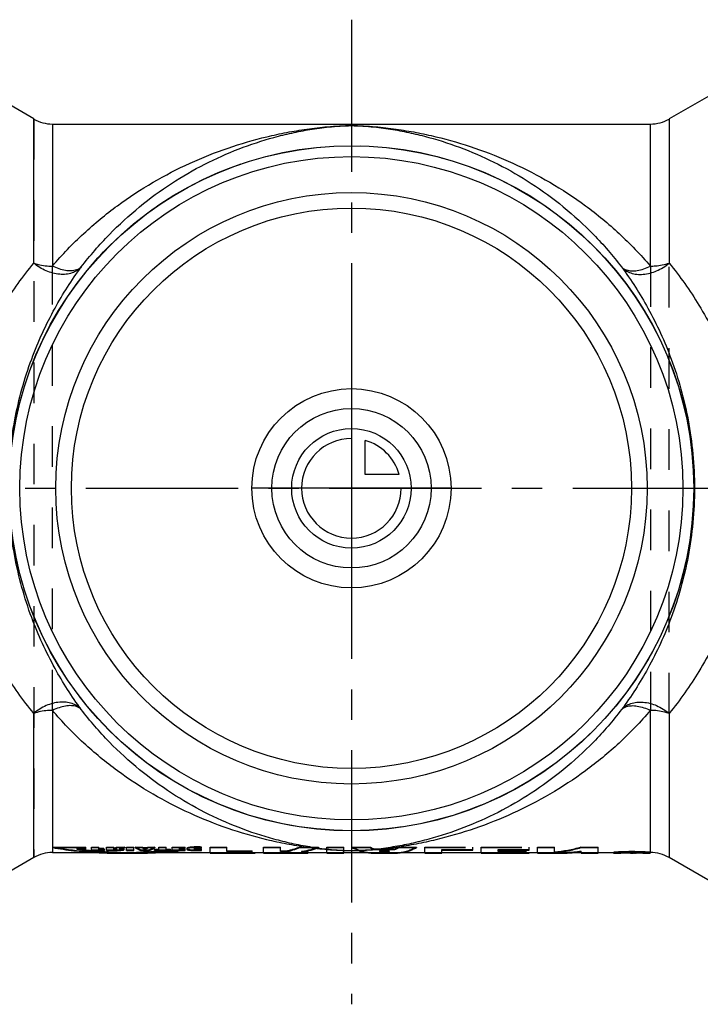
# Model space of a CAD drawing. Header units: millimetres. Extents: x 0 to 1000, y 0 to 1000.
# Tile 2 of 3: x 447 to 556, y 421 to 579. Entities that reach past the tile are written whole.
import ezdxf

# ---------------------------------------------------------------- set-up
doc = ezdxf.new("R2010")
doc.units = ezdxf.units.MM
doc.header["$LTSCALE"] = 65.185185
doc.linetypes.add('CENTER', pattern=[0.6, 0.375, -0.075, 0.075, -0.075])
doc.linetypes.add('HIDDEN', pattern=[0.2, 0.1, -0.1])
for name, color, linetype in [('ACHSEN_S', 7, 'CONTINUOUS'), ('KOERPER', 7, 'CONTINUOUS'), ('KONST.EL_MIT_GEO', 7, 'CONTINUOUS'), ('KONSTR_EL', 7, 'CONTINUOUS'), ('KURVEN', 7, 'CONTINUOUS')]:
    doc.layers.add(name, color=color, linetype=linetype)

msp = doc.modelspace()

# ---------------------------------------------------------------- linework, layer by layer
at = {"layer": 'ACHSEN_S', "color": 40, "linetype": 'CENTER'}
for p, q in [((500, 579.06), (500, 420.94)), ((340, 503.81), (660, 503.81))]:
    msp.add_line(p, q, dxfattribs=at)
at = {"layer": 'KOERPER', "color": 7, "linetype": 'Continuous'}
for p, q in [((568.61, 573.26), (551.04, 563.12)), ((451.96, 562.31), (548.04, 562.31)), ((451.96, 445.31), (462.16, 445.31)), ((465.84, 445.31), (477.28, 445.31)), ((484.53, 445.31), (485.88, 445.31)), ((492.54, 445.31), (496.05, 445.31)), ((498.77, 445.31), (503.43, 445.31)), ((507.13, 445.31), (511.79, 445.31)), ((514.51, 445.31), (520.85, 445.31)), ((528.55, 445.31), (529.91, 445.31)), ((533.77, 445.31), (536.92, 445.31)), ((539.64, 445.31), (542.32, 445.31)), ((547.79, 445.31), (548.04, 445.31)), ((568.61, 434.37), (551.04, 444.51))]:
    msp.add_line(p, q, dxfattribs=at)
at = {"layer": 'KOERPER', "color": 8, "linetype": 'HIDDEN'}
for p, q in [((543.08, 445.31), (544.37, 445.31)), ((544.83, 445.31), (545.16, 445.31)), ((545.7, 445.31), (547.03, 445.31))]:
    msp.add_line(p, q, dxfattribs=at)
at = {"layer": 'KOERPER', "color": 7, "linetype": 'Continuous'}
for radius in [55, 53.27]:
    msp.add_circle((500, 503.81), radius, dxfattribs=at)
at = {"layer": 'KONST.EL_MIT_GEO', "color": 7, "linetype": 'Continuous'}
for p, q in [((448.96, 539.98), (448.96, 563.12)), ((551.04, 563.12), (551.04, 539.98)), ((451.96, 562.31), (451.96, 539.49)), ((548.04, 539.49), (548.04, 562.31)), ((451.96, 468.14), (451.96, 445.31)), ((548.04, 445.31), (548.04, 468.14)), ((448.96, 444.51), (448.96, 467.65)), ((551.04, 467.65), (551.04, 444.51))]:
    msp.add_line(p, q, dxfattribs=at)
at = {"layer": 'KONST.EL_MIT_GEO', "color": 8, "linetype": 'HIDDEN'}
for p, q in [((451.96, 468.14), (451.96, 539.49)), ((548.04, 539.49), (548.04, 468.14)), ((551.04, 467.65), (551.04, 539.98))]:
    msp.add_line(p, q, dxfattribs=at)
at = {"layer": 'KONST.EL_MIT_GEO', "color": 7, "linetype": 'Continuous'}
for radius in [55.02, 47.5, 45]:
    msp.add_circle((500, 503.81), radius, dxfattribs=at)
at = {"layer": 'KONST.EL_MIT_GEO', "color": 8, "linetype": 'HIDDEN'}
msp.add_circle((500, 503.81), 55, dxfattribs=at)
at = {"layer": 'KONST.EL_MIT_GEO', "color": 7, "linetype": 'Continuous'}
for points, knots in [([(451.96, 539.49), (453.53, 541.33), (456.84, 544.77), (462.28, 549.26), (468.02, 553.02), (473.99, 556.1), (480.12, 558.54), (485.35, 560.06), (489.6, 560.98), (492.85, 561.52), (496.32, 561.93), (500, 562.14), (503.68, 561.93), (507.15, 561.52), (510.4, 560.98), (514.65, 560.06), (519.88, 558.54), (526.01, 556.1), (531.98, 553.02), (537.72, 549.26), (543.16, 544.77), (546.47, 541.33), (548.04, 539.49)], [0, 0, 0, 0, 0.066459, 0.13079, 0.193383, 0.254604, 0.314804, 0.374367, 0.404098, 0.43402, 0.464792, 0.5, 0.53521, 0.565981, 0.595904, 0.625635, 0.685197, 0.745397, 0.806618, 0.869211, 0.933541, 1, 1, 1, 1]), ([(456.6, 539.35), (457.99, 541.17), (460.95, 544.58), (465.83, 549.06), (470.99, 552.83), (476.35, 555.93), (481.87, 558.4), (486.59, 559.95), (490.42, 560.89), (493.36, 561.46), (496.55, 561.89), (500, 562.13), (503.45, 561.89), (506.64, 561.46), (509.58, 560.89), (513.41, 559.95), (518.13, 558.4), (523.65, 555.93), (529.01, 552.83), (534.17, 549.06), (539.05, 544.58), (542.01, 541.17), (543.4, 539.35)], [0, 0, 0, 0, 0.06817, 0.133428, 0.196283, 0.257222, 0.316711, 0.375254, 0.404407, 0.433744, 0.464023, 0.5, 0.535978, 0.566257, 0.595595, 0.624747, 0.68329, 0.742779, 0.803717, 0.866572, 0.93183, 1, 1, 1, 1]), ([(435.9, 503.81), (435.9, 507.52), (436.62, 514.72), (439.58, 524.64), (443.79, 533.03), (447.21, 537.84), (448.96, 539.98)], [0, 0, 0, 0, 0.284263, 0.54977, 0.788536, 1, 1, 1, 1]), ([(444.89, 503.81), (444.89, 507.48), (445.55, 514.56), (448.25, 524.29), (452.02, 532.5), (455.05, 537.24), (456.6, 539.35)], [0, 0, 0, 0, 0.289695, 0.557006, 0.793613, 1, 1, 1, 1]), ([(456.6, 539.35), (456.4, 539.13), (455.94, 538.74), (455.1, 538.35), (454.14, 538.15), (452.72, 538.14), (451.27, 538.54), (449.9, 539.25), (449.26, 539.72), (448.96, 539.98)], [0, 0, 0, 0, 0.104081, 0.212859, 0.328295, 0.451443, 0.717584, 0.858056, 1, 1, 1, 1]), ([(448.96, 539.98), (449.19, 539.9), (450.16, 539.6), (451.19, 539.49), (451.96, 539.49)], [0, 0, 0, 0, 0.241157, 1, 1, 1, 1]), ([(456.6, 539.35), (456.49, 539.24), (456.25, 539.04), (455.71, 538.81), (454.96, 538.69), (454.02, 538.77), (453, 539.03), (452.31, 539.32), (451.96, 539.49)], [0, 0, 0, 0, 0.092003, 0.189953, 0.355113, 0.546125, 0.762513, 1, 1, 1, 1]), ([(543.4, 539.35), (543.6, 539.13), (544.06, 538.74), (544.9, 538.35), (545.86, 538.15), (547.28, 538.14), (548.73, 538.54), (550.1, 539.25), (550.74, 539.72), (551.04, 539.98)], [0, 0, 0, 0, 0.104081, 0.212859, 0.328295, 0.451443, 0.717584, 0.858056, 1, 1, 1, 1]), ([(543.4, 539.35), (543.51, 539.24), (543.75, 539.04), (544.29, 538.81), (545.04, 538.69), (545.98, 538.77), (547, 539.03), (547.69, 539.32), (548.04, 539.49)], [0, 0, 0, 0, 0.092003, 0.189953, 0.355113, 0.546125, 0.762513, 1, 1, 1, 1]), ([(543.4, 539.35), (544.95, 537.24), (547.98, 532.5), (551.75, 524.29), (554.45, 514.56), (555.11, 507.48), (555.11, 503.81)], [0, 0, 0, 0, 0.206386, 0.442992, 0.710303, 1, 1, 1, 1]), ([(548.04, 539.49), (548.3, 539.49), (549.32, 539.53), (550.33, 539.73), (551.04, 539.98)], [0, 0, 0, 0, 0.257178, 1, 1, 1, 1]), ([(551.04, 539.98), (552.79, 537.84), (556.21, 533.03), (560.42, 524.64), (563.38, 514.72), (564.1, 507.52), (564.1, 503.81)], [0, 0, 0, 0, 0.211463, 0.450228, 0.715735, 1, 1, 1, 1]), ([(448.96, 467.65), (447.21, 469.78), (443.79, 474.59), (439.58, 482.98), (436.62, 492.9), (435.9, 500.1), (435.9, 503.81)], [0, 0, 0, 0, 0.211464, 0.45023, 0.715737, 1, 1, 1, 1]), ([(456.6, 468.28), (455.05, 470.39), (452.02, 475.13), (448.25, 483.34), (445.55, 493.07), (444.89, 500.14), (444.89, 503.81)], [0, 0, 0, 0, 0.206387, 0.442994, 0.710305, 1, 1, 1, 1]), ([(555.11, 503.81), (555.11, 500.14), (554.45, 493.07), (551.75, 483.34), (547.98, 475.13), (544.95, 470.39), (543.4, 468.28)], [0, 0, 0, 0, 0.289696, 0.557008, 0.793614, 1, 1, 1, 1]), ([(564.1, 503.81), (564.1, 500.1), (563.38, 492.9), (560.42, 482.98), (556.21, 474.59), (552.79, 469.78), (551.04, 467.65)], [0, 0, 0, 0, 0.284265, 0.549772, 0.788537, 1, 1, 1, 1]), ([(456.6, 468.28), (456.4, 468.49), (455.94, 468.88), (455.1, 469.28), (454.14, 469.48), (452.72, 469.49), (451.27, 469.09), (449.9, 468.37), (449.26, 467.9), (448.96, 467.65)], [0, 0, 0, 0, 0.104081, 0.212859, 0.328295, 0.451443, 0.717584, 0.858056, 1, 1, 1, 1]), ([(451.96, 468.14), (451.7, 468.14), (450.68, 468.1), (449.67, 467.9), (448.96, 467.65)], [0, 0, 0, 0, 0.257178, 1, 1, 1, 1]), ([(456.6, 468.28), (456.49, 468.38), (456.25, 468.58), (455.71, 468.82), (454.96, 468.93), (454.02, 468.86), (453, 468.59), (452.31, 468.3), (451.96, 468.14)], [0, 0, 0, 0, 0.092003, 0.189953, 0.355113, 0.546125, 0.762513, 1, 1, 1, 1]), ([(548.04, 468.14), (546.47, 466.3), (543.16, 462.85), (537.72, 458.37), (531.98, 454.61), (526.01, 451.53), (519.88, 449.09), (514.65, 447.56), (510.4, 446.65), (507.15, 446.1), (503.68, 445.7), (500, 445.49), (496.32, 445.7), (492.85, 446.1), (489.6, 446.65), (485.35, 447.56), (480.12, 449.09), (473.99, 451.53), (468.02, 454.61), (462.28, 458.37), (456.84, 462.85), (453.53, 466.3), (451.96, 468.14)], [0, 0, 0, 0, 0.066459, 0.13079, 0.193383, 0.254604, 0.314804, 0.374366, 0.404097, 0.434019, 0.464791, 0.5, 0.535209, 0.565981, 0.595903, 0.625634, 0.685196, 0.745396, 0.806617, 0.86921, 0.933541, 1, 1, 1, 1]), ([(543.4, 468.28), (542.01, 466.45), (539.05, 463.04), (534.17, 458.56), (529.01, 454.79), (523.65, 451.69), (518.13, 449.23), (513.41, 447.68), (509.58, 446.73), (506.64, 446.17), (503.45, 445.73), (500, 445.5), (496.55, 445.73), (493.36, 446.17), (490.42, 446.73), (486.59, 447.68), (481.87, 449.23), (476.35, 451.69), (470.99, 454.79), (465.83, 458.56), (460.95, 463.04), (457.99, 466.45), (456.6, 468.28)], [0, 0, 0, 0, 0.06817, 0.133428, 0.196284, 0.257222, 0.316711, 0.375254, 0.404406, 0.433744, 0.464022, 0.5, 0.535978, 0.566257, 0.595594, 0.624747, 0.683289, 0.742778, 0.803717, 0.866572, 0.93183, 1, 1, 1, 1]), ([(543.4, 468.28), (543.6, 468.49), (544.06, 468.88), (544.9, 469.28), (545.86, 469.48), (547.28, 469.49), (548.73, 469.09), (550.1, 468.37), (550.74, 467.9), (551.04, 467.65)], [0, 0, 0, 0, 0.104081, 0.212859, 0.328295, 0.451443, 0.717584, 0.858056, 1, 1, 1, 1]), ([(543.4, 468.28), (543.51, 468.38), (543.75, 468.58), (544.29, 468.82), (545.04, 468.93), (545.98, 468.86), (547, 468.59), (547.69, 468.3), (548.04, 468.14)], [0, 0, 0, 0, 0.092003, 0.189953, 0.355113, 0.546125, 0.762513, 1, 1, 1, 1]), ([(551.04, 467.65), (550.81, 467.73), (549.84, 468.02), (548.81, 468.14), (548.04, 468.14)], [0, 0, 0, 0, 0.241157, 1, 1, 1, 1])]:
    msp.add_open_spline(points, degree=3, knots=knots, dxfattribs=at)
at = {"layer": 'KONSTR_EL', "color": 7, "linetype": 'Continuous'}
for p, q in [((448.96, 563.12), (431.39, 573.26)), ((448.96, 444.51), (431.39, 434.37)), ((462.18, 445.21), (465.82, 445.21)), ((464, 445.34), (464, 445.24)), ((477.28, 445.34), (484.53, 445.34)), ((477.28, 445.34), (477.28, 445.21)), ((477.28, 445.24), (484.53, 445.24)), ((477.28, 445.21), (484.53, 445.21)), ((484.53, 445.34), (484.53, 445.21)), ((485.88, 445.34), (489.35, 445.34)), ((485.88, 445.34), (485.88, 445.21)), ((485.88, 445.24), (489.35, 445.24)), ((485.88, 445.21), (492, 445.21)), ((489.35, 445.34), (489.35, 445.24)), ((492.53, 445.31), (492.54, 445.31)), ((493.03, 445.31), (493.03, 445.24)), ((496.05, 445.34), (498.77, 445.34)), ((496.05, 445.34), (496.05, 445.21)), ((496.05, 445.24), (498.77, 445.24)), ((496.05, 445.21), (498.77, 445.21)), ((498.77, 445.34), (498.77, 445.21)), ((503.43, 445.21), (507.13, 445.21)), ((504.02, 445.34), (506.54, 445.34)), ((504.02, 445.34), (504.02, 445.24)), ((504.02, 445.24), (506.54, 445.24)), ((506.54, 445.34), (506.54, 445.24)), ((511.79, 445.34), (514.51, 445.34)), ((511.79, 445.34), (511.79, 445.21)), ((511.79, 445.24), (514.51, 445.24)), ((511.79, 445.21), (514.51, 445.21)), ((514.51, 445.34), (514.51, 445.21)), ((520.85, 445.34), (528.55, 445.34)), ((520.85, 445.34), (520.85, 445.21)), ((520.85, 445.24), (528.55, 445.24)), ((520.85, 445.21), (528.55, 445.21)), ((528.55, 445.34), (528.55, 445.21)), ((529.91, 445.34), (532.62, 445.34)), ((529.91, 445.34), (529.91, 445.21)), ((529.91, 445.24), (532.62, 445.24)), ((529.91, 445.21), (533.76, 445.21)), ((532.62, 445.34), (532.62, 445.24)), ((536.92, 445.34), (539.64, 445.34)), ((536.92, 445.34), (536.92, 445.21)), ((536.92, 445.24), (539.64, 445.24)), ((536.92, 445.21), (539.64, 445.21)), ((539.64, 445.34), (539.64, 445.21)), ((542.11, 445.32), (542.11, 445.22)), ((542.11, 445.22), (542.11, 445.22)), ((542.32, 445.21), (542.33, 445.21)), ((542.92, 445.32), (543.31, 445.33)), ((544.2, 445.22), (543.27, 445.21)), ((544.34, 445.22), (544.2, 445.22)), ((544.22, 445.34), (544.38, 445.34)), ((544.26, 445.24), (544.43, 445.24)), ((544.43, 445.24), (544.61, 445.24)), ((544.76, 445.22), (544.62, 445.22)), ((544.91, 445.22), (544.76, 445.22)), ((544.82, 445.24), (544.96, 445.24)), ((544.88, 445.34), (545.05, 445.34)), ((545.05, 445.22), (544.91, 445.22)), ((544.96, 445.24), (545.14, 445.24)), ((545.2, 445.22), (545.05, 445.22)), ((545.14, 445.24), (545.32, 445.24)), ((545.35, 445.22), (545.2, 445.22)), ((545.32, 445.24), (545.5, 445.24)), ((545.49, 445.22), (545.35, 445.22)), ((545.63, 445.22), (545.49, 445.22)), ((545.7, 445.24), (545.73, 445.24)), ((545.73, 445.34), (545.89, 445.34)), ((545.73, 445.24), (545.85, 445.24)), ((546.84, 445.21), (545.91, 445.22)), ((546.8, 445.33), (547.19, 445.32)), ((547.78, 445.31), (547.79, 445.31)), ((547.78, 445.21), (547.79, 445.21)), ((548, 445.32), (548, 445.22)), ((548, 445.22), (548, 445.22))]:
    msp.add_line(p, q, dxfattribs=at)
at = {"layer": 'KONSTR_EL', "color": 8, "linetype": 'HIDDEN'}
for p, q in [((448.96, 563.12), (448.96, 444.51)), ((452, 446.2), (452, 446.1)), ((452, 446.2), (457.34, 446.2)), ((452, 446.1), (457.34, 446.1)), ((455.86, 445.96), (457.34, 445.96)), ((455.86, 445.96), (455.86, 445.86)), ((457.34, 445.86), (457.34, 446.2)), ((458.25, 446.2), (459.42, 446.2)), ((458.25, 445.64), (458.25, 446.2)), ((458.25, 446.1), (459.42, 446.1)), ((459.42, 445.91), (459.42, 446.2)), ((459.42, 446.01), (460.21, 446.01)), ((460.21, 445.8), (460.21, 446.01)), ((460.64, 446.2), (461.81, 446.2)), ((460.64, 445.64), (460.64, 446.2)), ((460.64, 446.1), (461.81, 446.1)), ((461.81, 445.72), (461.81, 446.2)), ((462.34, 446.2), (463.58, 446.2)), ((462.34, 446.2), (462.34, 446.1)), ((462.34, 446.1), (463.58, 446.1)), ((462.75, 445.97), (462.75, 445.88)), ((463.28, 445.93), (463.28, 445.83)), ((463.58, 446.2), (463.58, 446.1)), ((463.88, 446.2), (465.05, 446.2)), ((463.88, 445.64), (463.88, 446.2)), ((463.88, 446.1), (465.05, 446.1)), ((465.05, 445.64), (465.05, 446.2)), ((465.26, 446.2), (466.41, 446.2)), ((465.26, 446.2), (465.26, 446.1)), ((465.26, 446.1), (466.41, 446.1)), ((466.41, 446.2), (466.41, 446.1)), ((466.5, 446.12), (467.19, 446.12)), ((466.5, 446.12), (466.5, 446.02)), ((466.5, 446.02), (467.19, 446.02)), ((466.61, 446.02), (467.08, 446.02)), ((466.61, 446.02), (466.61, 445.92)), ((466.61, 445.92), (467.08, 445.92)), ((467.08, 446.02), (467.08, 445.92)), ((467.19, 446.12), (467.19, 446.02)), ((467.28, 446.2), (468.42, 446.2)), ((467.28, 446.2), (467.28, 446.1)), ((467.28, 446.1), (468.42, 446.1)), ((468.42, 446.2), (468.42, 446.1)), ((469.07, 446.2), (470.25, 446.2)), ((469.07, 445.74), (469.07, 446.2)), ((469.07, 446.1), (470.25, 446.1)), ((470.25, 445.74), (470.25, 446.2)), ((471.2, 446.2), (473.28, 446.2)), ((471.2, 445.64), (471.2, 446.2)), ((471.2, 446.1), (473.28, 446.1)), ((472.38, 446.06), (473.28, 446.06)), ((472.38, 445.9), (472.38, 446.06)), ((472.38, 446), (473.19, 446)), ((472.38, 445.97), (473.28, 445.97)), ((473.19, 445.79), (473.19, 446)), ((473.28, 445.97), (473.28, 446.2)), ((473.54, 445.94), (473.54, 445.85)), ((473.68, 446.06), (473.68, 445.96)), ((474.11, 446.15), (474.11, 446.05)), ((474.65, 446.2), (474.65, 446.1)), ((474.77, 445.95), (474.77, 445.85)), ((474.95, 446.04), (474.95, 445.94)), ((475.25, 446.21), (475.25, 446.11)), ((475.46, 446.08), (475.46, 445.98)), ((475.57, 446.21), (475.57, 446.11)), ((475.69, 446.07), (475.69, 445.97)), ((475.91, 445.96), (475.91, 446.19)), ((477.28, 446.2), (480, 446.2)), ((477.28, 445.34), (477.28, 446.2)), ((477.28, 446.1), (480, 446.1)), ((480, 445.48), (480, 446.2)), ((485.88, 446.2), (488.6, 446.2)), ((485.88, 445.34), (485.88, 446.2)), ((485.88, 446.1), (488.6, 446.1)), ((488.6, 445.48), (488.6, 446.2)), ((491.69, 446.2), (494.69, 446.2)), ((491.69, 446.2), (491.69, 446.1)), ((491.69, 446.1), (494.69, 446.1)), ((494.69, 446.2), (494.69, 446.1)), ((496.05, 446.2), (498.77, 446.2)), ((496.05, 445.34), (496.05, 446.2)), ((496.05, 446.1), (498.77, 446.1)), ((498.77, 445.34), (498.77, 446.2)), ((500.13, 446.2), (502.98, 446.2)), ((500.13, 446.2), (500.13, 446.1)), ((500.13, 446.1), (502.98, 446.1)), ((502.98, 446.2), (502.98, 446.1)), ((507.58, 446.2), (510.44, 446.2)), ((507.58, 446.2), (507.58, 446.1)), ((507.58, 446.1), (510.44, 446.1)), ((510.44, 446.2), (510.44, 446.1)), ((511.79, 446.2), (519.49, 446.2)), ((511.79, 445.34), (511.79, 446.2)), ((511.79, 446.1), (519.49, 446.1)), ((519.49, 445.69), (519.49, 446.2)), ((520.85, 446.2), (528.55, 446.2)), ((520.85, 445.34), (520.85, 446.2)), ((520.85, 446.1), (528.55, 446.1)), ((528.55, 445.69), (528.55, 446.2)), ((529.91, 446.2), (532.62, 446.2)), ((529.91, 445.34), (529.91, 446.2)), ((529.91, 446.1), (532.62, 446.1)), ((532.62, 445.34), (532.62, 446.2)), ((536.92, 446.2), (539.64, 446.2)), ((536.92, 446.2), (536.92, 446.1)), ((536.92, 446.1), (539.64, 446.1)), ((539.64, 445.34), (539.64, 446.2)), ((455.86, 445.86), (457.34, 445.86)), ((458.25, 445.74), (460.33, 445.74)), ((458.25, 445.64), (460.33, 445.64)), ((459.42, 445.91), (460.21, 445.91)), ((459.42, 445.9), (460.21, 445.9)), ((459.42, 445.73), (459.42, 445.9)), ((459.42, 445.83), (460.33, 445.83)), ((459.42, 445.8), (460.21, 445.8)), ((460.33, 445.64), (460.33, 445.83)), ((460.64, 445.74), (461.98, 445.74)), ((460.64, 445.64), (461.98, 445.64)), ((461.81, 445.82), (461.85, 445.82)), ((461.81, 445.72), (461.85, 445.72)), ((461.85, 445.82), (461.85, 445.72)), ((461.98, 445.74), (461.98, 445.64)), ((462.16, 445.91), (462.16, 445.81)), ((462.16, 445.83), (462.16, 445.73)), ((462.27, 445.87), (462.27, 445.77)), ((463.06, 445.77), (463.06, 445.67)), ((463.45, 445.86), (463.45, 445.76)), ((463.88, 445.74), (465.05, 445.74)), ((463.88, 445.64), (465.05, 445.64)), ((464, 445.24), (464, 445.22)), ((466.18, 445.74), (467.5, 445.74)), ((466.18, 445.74), (466.18, 445.64)), ((466.18, 445.64), (467.5, 445.64)), ((466.84, 445.85), (466.84, 445.75)), ((467.5, 445.74), (467.5, 445.64)), ((468.38, 445.84), (469.07, 445.84)), ((468.38, 445.64), (468.38, 445.84)), ((468.38, 445.74), (470.94, 445.74)), ((468.38, 445.64), (470.94, 445.64)), ((469.93, 445.67), (472.3, 445.67)), ((469.93, 445.67), (469.93, 445.58)), ((469.93, 445.58), (472.3, 445.58)), ((470.25, 445.84), (470.94, 445.84)), ((470.94, 445.64), (470.94, 445.84)), ((471.2, 445.74), (473.28, 445.74)), ((471.2, 445.64), (473.28, 445.64)), ((472.3, 445.67), (472.3, 445.58)), ((472.38, 445.9), (473.19, 445.9)), ((472.38, 445.89), (473.19, 445.89)), ((472.38, 445.73), (472.38, 445.89)), ((472.38, 445.83), (473.28, 445.83)), ((472.38, 445.79), (473.19, 445.79)), ((473.28, 445.64), (473.28, 445.83)), ((474.01, 445.78), (474.01, 445.69)), ((474.95, 445.85), (474.95, 445.75)), ((475.21, 445.73), (475.21, 445.63)), ((475.48, 445.82), (475.48, 445.72)), ((475.57, 445.73), (475.57, 445.63)), ((475.69, 445.83), (475.69, 445.73)), ((475.91, 445.64), (475.91, 445.84)), ((480, 445.58), (484.07, 445.58)), ((480, 445.48), (484.07, 445.48)), ((480, 445.38), (484.07, 445.38)), ((480, 445.22), (480, 445.38)), ((480, 445.32), (484.53, 445.32)), ((480, 445.28), (484.07, 445.28)), ((480, 445.22), (484.53, 445.22)), ((484.07, 445.28), (484.07, 445.58)), ((488.6, 445.58), (489.53, 445.58)), ((488.6, 445.48), (489.53, 445.48)), ((488.6, 445.38), (489.35, 445.38)), ((488.6, 445.22), (488.6, 445.38)), ((488.6, 445.32), (489.35, 445.32)), ((488.6, 445.28), (489.35, 445.28)), ((488.6, 445.22), (489.35, 445.22)), ((489.35, 445.38), (489.35, 445.34)), ((489.35, 445.24), (489.35, 445.22)), ((489.53, 445.58), (489.53, 445.48)), ((490.31, 445.34), (490.31, 445.24)), ((492, 445.48), (492, 445.38)), ((492, 445.21), (492.53, 445.21)), ((493.03, 445.34), (493.03, 445.31)), ((503.61, 445.9), (506.95, 445.9)), ((503.61, 445.9), (503.61, 445.8)), ((503.61, 445.8), (506.95, 445.8)), ((504.49, 445.58), (506.07, 445.58)), ((504.49, 445.58), (504.49, 445.48)), ((504.49, 445.48), (506.07, 445.48)), ((505.28, 445.4), (505.28, 445.3)), ((506.07, 445.58), (506.07, 445.48)), ((506.95, 445.9), (506.95, 445.8)), ((514.51, 445.79), (519.49, 445.79)), ((514.51, 445.34), (514.51, 445.79)), ((514.51, 445.69), (519.49, 445.69)), ((523.57, 445.79), (528.55, 445.79)), ((523.57, 445.48), (523.57, 445.79)), ((523.57, 445.69), (528.55, 445.69)), ((523.57, 445.58), (528.1, 445.58)), ((523.57, 445.48), (528.1, 445.48)), ((523.57, 445.38), (528.1, 445.38)), ((523.57, 445.22), (523.57, 445.38)), ((523.57, 445.32), (528.55, 445.32)), ((523.57, 445.28), (528.1, 445.28)), ((523.57, 445.22), (528.55, 445.22)), ((528.1, 445.28), (528.1, 445.58)), ((536.92, 445.34), (536.92, 445.53)), ((542.33, 445.21), (543.09, 445.21)), ((542.79, 445.32), (542.79, 445.22)), ((542.79, 445.22), (542.79, 445.22)), ((544.37, 445.38), (544.83, 445.38)), ((544.37, 445.21), (544.37, 445.38)), ((545.16, 445.31), (544.37, 445.31)), ((544.37, 445.28), (544.83, 445.28)), ((545.7, 445.21), (544.37, 445.21)), ((544.83, 445.21), (544.83, 445.38)), ((544.83, 445.33), (545.05, 445.33)), ((544.83, 445.32), (545.05, 445.32)), ((544.83, 445.23), (545.05, 445.23)), ((544.83, 445.22), (545.05, 445.22)), ((545.05, 445.33), (545.05, 445.21)), ((545.05, 445.31), (545.11, 445.31)), ((545.11, 445.31), (545.23, 445.31)), ((545.2, 445.31), (545.28, 445.31)), ((545.23, 445.31), (545.34, 445.31)), ((545.23, 445.22), (545.27, 445.22)), ((545.23, 445.21), (545.34, 445.21)), ((545.27, 445.22), (545.28, 445.22)), ((545.28, 445.31), (545.28, 445.21)), ((545.28, 445.31), (545.35, 445.31)), ((545.34, 445.31), (545.44, 445.31)), ((545.35, 445.38), (545.82, 445.38)), ((545.35, 445.38), (545.35, 445.28)), ((545.35, 445.28), (545.82, 445.28)), ((545.44, 445.31), (545.7, 445.31)), ((545.48, 445.32), (545.48, 445.22)), ((545.7, 445.31), (545.7, 445.31)), ((545.73, 445.32), (545.73, 445.22)), ((545.73, 445.31), (545.78, 445.31)), ((545.78, 445.31), (545.82, 445.3)), ((545.82, 445.38), (545.82, 445.28)), ((547.02, 445.21), (547.78, 445.21)), ((547.32, 445.32), (547.32, 445.22)), ((547.32, 445.22), (547.32, 445.22))]:
    msp.add_line(p, q, dxfattribs=at)
at = {"layer": 'KONSTR_EL', "color": 7, "linetype": 'Continuous'}
for centre, radius, start, end in [((451.96, 568.31), 6, 240, 270), ((548.04, 568.31), 6, 270, 300), ((451.96, 439.31), 6, 90, 120), ((492.56, 474.44), 29.13, 269.5302, 269.9341), ((542.32, 457.77), 12.45, 270.016, 270.4963), ((542.33, 456.9), 11.69, 270.0103, 270.292), ((542.24, 468.48), 23.17, 270.4655, 270.6692), ((543.06, 477.81), 32.6, 270.0451, 270.3673), ((545.43, 317.13), 128.11, 90.5228, 90.9536), ((545.42, 319.46), 125.89, 90.5495, 90.9641), ((545.1, 319.74), 125.49, 90.2206, 90.3498), ((545.06, 353.54), 91.8, 90.1091, 90.4229), ((545.06, 353.74), 91.5, 90.1443, 90.2798), ((545.05, 355.46), 89.88, 89.8569, 89.9997), ((545.05, 353.34), 92, 89.5743, 89.8564), ((545.04, 350.52), 94.72, 89.6012, 89.7203), ((544.95, 309.53), 135.69, 89.5948, 89.7121), ((544.84, 329.9), 115.35, 89.0225, 89.501), ((544.84, 331.35), 113.99, 89.0142, 89.4721), ((547.03, 472.85), 27.64, 269.6037, 269.9838), ((548.04, 439.31), 6, 60, 90)]:
    msp.add_arc(centre, radius, start, end, dxfattribs=at)
at = {"layer": 'KONSTR_EL', "color": 8, "linetype": 'HIDDEN'}
for centre, radius, start, end in [((475.24, 435.25), 10.96, 88.2542, 89.9352), ((475.24, 435.16), 10.96, 88.2542, 89.9352), ((475.46, 439.84), 6.23, 87.8982, 90.0378), ((475.46, 439.75), 6.23, 87.8979, 90.0378), ((475.21, 468.07), 22.34, 270.0093, 270.9155), ((475.21, 467.96), 22.33, 270.0093, 270.9162), ((475.47, 452.94), 7.11, 270.0684, 271.7538), ((475.47, 452.83), 7.11, 270.0684, 271.7548), ((475.2, 469.18), 23.45, 270.8937, 271.7291), ((475.2, 469.07), 23.44, 270.8944, 271.7304), ((475.44, 454.63), 8.81, 271.6597, 273.0845), ((475.44, 454.53), 8.8, 271.6606, 273.0861), ((545.02, 409.26), 36.05, 91.029, 91.3233), ((545.04, 408.22), 37.09, 90.882, 91.03), ((545.04, 407.89), 37.42, 90.6612, 90.882), ((545.05, 407.07), 38.24, 90.2194, 90.6601), ((545.05, 406.87), 38.44, 89.7792, 90.2207), ((545.05, 361.04), 84.17, 89.8809, 89.9994), ((545.06, 407.36), 37.95, 89.3392, 89.5598), ((545.06, 407.89), 37.42, 89.1179, 89.3388), ((545.07, 408.21), 37.1, 88.9779, 89.118), ((545.1, 409.63), 35.68, 88.6759, 88.8439)]:
    msp.add_arc(centre, radius, start, end, dxfattribs=at)
for centre, major_axis, ratio, start_param, end_param in [((452, 503.81), (44.81, -44.81), 0.8391, -0.872665, -0.698132), ((452, 503.81), (44.89, -44.89), 0.8391, -0.872665, -0.756254), ((454.37, 503.81), (44.81, -44.81), 0.8391, -0.847118, -0.707287), ((462.34, 503.81), (5.33, 58.46), 0.421583, -2.949617, -2.928649), ((462.34, 503.81), (5.34, 58.56), 0.421583, -2.949581, -2.928649), ((463.58, 503.81), (8.98, 58.27), 0.57312, -2.903006, -2.878995), ((463.58, 503.81), (8.99, 58.37), 0.57312, -2.902965, -2.878995), ((465.26, 503.81), (-3.21, 58.49), 0.284883, -3.331745, -3.277541), ((465.26, 503.81), (-3.21, 58.59), 0.284883, -3.331745, -3.277634), ((466.41, 503.81), (-2.01, 58.5), 0.187713, -3.322573, -3.314595), ((466.41, 503.81), (-2.01, 58.6), 0.187713, -3.322573, -3.314608), ((466.4, 503.81), (-2.06, 58.5), 0.192503, -3.303993, -3.283909), ((466.4, 503.81), (-2.07, 58.6), 0.192503, -3.304026, -3.283976), ((467.3, 503.81), (2.12, 58.5), 0.197304, -2.998918, -2.978834), ((467.3, 503.81), (2.12, 58.6), 0.197304, -2.998852, -2.978802), ((467.28, 503.81), (2.01, 58.5), 0.187713, -2.96859, -2.960612), ((467.28, 503.81), (2.01, 58.6), 0.187713, -2.968577, -2.960612), ((468.42, 503.81), (3.2, 58.49), 0.283998, -3.00575, -2.951546), ((468.42, 503.81), (3.2, 58.59), 0.283998, -3.005657, -2.951546), ((491.69, 503.81), (5.98, 58.44), 0.455447, -2.999887, -2.920461), ((491.69, 503.81), (5.99, 58.54), 0.455447, -2.999751, -2.920461), ((494.69, 503.81), (5.98, 58.44), 0.455447, -3.019215, -2.920461), ((494.69, 503.81), (5.99, 58.54), 0.455447, -3.019046, -2.920461), ((500.13, 503.81), (-3.67, 58.49), 0.318853, -3.336157, -3.161624), ((500.13, 503.81), (-3.68, 58.59), 0.318853, -3.336157, -3.219717), ((502.98, 503.81), (-3.67, 58.49), 0.318853, -3.336157, -3.303253), ((502.98, 503.81), (-3.68, 58.59), 0.318853, -3.336157, -3.30331), ((507.58, 503.81), (3.67, 58.49), 0.318853, -2.979932, -2.947028), ((507.58, 503.81), (3.68, 58.59), 0.318853, -2.979876, -2.947028), ((510.44, 503.81), (3.67, 58.49), 0.318853, -3.121561, -2.947028), ((510.44, 503.81), (3.68, 58.59), 0.318853, -3.063469, -2.947028), ((536.92, 503.81), (10.05, 58.18), 0.604056, -2.980868, -2.863112), ((536.92, 503.81), (10.07, 58.28), 0.604056, -2.980666, -2.863112), ((454.37, 503.81), (44.89, -44.89), 0.8391, -0.847161, -0.707572), ((473.63, 503.81), (44.81, 44.81), 0.8391, -2.434305, -2.332212), ((473.63, 503.81), (44.89, 44.89), 0.8391, -2.43402, -2.332104), ((476, 503.81), (44.81, 44.81), 0.8391, 3.839724, 3.950974), ((476, 503.81), (44.89, 44.89), 0.8391, 3.897661, 3.951082), ((502.98, 503.81), (-3.67, 58.49), 0.318853, -3.256732, -3.214947), ((502.98, 503.81), (-3.68, 58.59), 0.318853, -3.256868, -3.215155), ((507.58, 503.81), (3.67, 58.49), 0.318853, -3.068239, -3.026454), ((507.58, 503.81), (3.68, 58.59), 0.318853, -3.068031, -3.026318), ((540.12, 503.81), (10.05, 58.18), 0.604056, 3.245541, 3.332317), ((540.12, 503.81), (10.07, 58.28), 0.604056, 3.30375, 3.332467), ((547.01, 503.81), (2.36, 58.5), 0.217987, -3.109771, -3.08632), ((547.01, 503.81), (2.37, 58.6), 0.217987, -3.109511, -3.0861), ((547.47, 503.81), (2.36, 58.5), 0.217987, -3.112423, -3.08632), ((547.47, 503.81), (2.37, 58.6), 0.217987, 3.171028, 3.197085)]:
    msp.add_ellipse(centre, major_axis=major_axis, ratio=ratio, start_param=start_param, end_param=end_param, dxfattribs=at)
at = {"layer": 'KONSTR_EL', "color": 7, "linetype": 'Continuous'}
for centre, major_axis, ratio, start_param, end_param in [((452, 503.81), (44.89, -44.89), 0.8391, 5.526932, 5.616758), ((452, 503.81), (44.81, -44.81), 0.8391, -0.698132, -0.66607), ((476, 503.81), (44.81, 44.81), 0.8391, 3.807663, 3.839724), ((476, 503.81), (44.89, 44.89), 0.8391, -2.475165, -2.385525), ((500.13, 503.81), (-3.68, 58.59), 0.318853, 3.063469, 3.153265), ((500.13, 503.81), (-3.67, 58.49), 0.318853, -3.161624, -3.129562), ((510.44, 503.81), (3.67, 58.49), 0.318853, 3.129562, 3.161624), ((510.44, 503.81), (3.68, 58.59), 0.318853, -3.153265, -3.063469), ((540.12, 503.81), (10.05, 58.18), 0.604056, 3.213479, 3.245541), ((540.12, 503.81), (10.07, 58.28), 0.604056, -3.069349, -2.979436)]:
    msp.add_ellipse(centre, major_axis=major_axis, ratio=ratio, start_param=start_param, end_param=end_param, dxfattribs=at)
at = {"layer": 'KONSTR_EL', "color": 8, "linetype": 'HIDDEN'}
for points, knots in [([(461.81, 445.92), (461.84, 445.92), (461.95, 445.92), (462.07, 445.92), (462.16, 445.91)], [0, 0, 0, 0, 0.262918, 1, 1, 1, 1]), ([(463.28, 445.93), (463.24, 445.93), (463.06, 445.96), (462.89, 445.97), (462.75, 445.97)], [0, 0, 0, 0, 0.217424, 1, 1, 1, 1]), ([(463.45, 445.86), (463.45, 445.88), (463.38, 445.91), (463.32, 445.92), (463.28, 445.93)], [0, 0, 0, 0, 0.288272, 1, 1, 1, 1]), ([(473.68, 446.06), (473.66, 446.05), (473.61, 446.03), (473.54, 445.98), (473.54, 445.94)], [0, 0, 0, 0, 0.385911, 1, 1, 1, 1]), ([(473.68, 445.96), (473.66, 445.95), (473.61, 445.93), (473.54, 445.88), (473.54, 445.85)], [0, 0, 0, 0, 0.385883, 1, 1, 1, 1]), ([(473.54, 445.94), (473.54, 445.93), (473.58, 445.88), (473.67, 445.85), (473.82, 445.81), (473.94, 445.79), (474.01, 445.78)], [0, 0, 0, 0, 0.103343, 0.288376, 0.588623, 1, 1, 1, 1]), ([(474.11, 446.15), (474.03, 446.14), (473.89, 446.11), (473.74, 446.08), (473.68, 446.06)], [0, 0, 0, 0, 0.575439, 1, 1, 1, 1]), ([(474.11, 446.05), (474.03, 446.04), (473.89, 446.02), (473.74, 445.98), (473.68, 445.96)], [0, 0, 0, 0, 0.575438, 1, 1, 1, 1]), ([(474.65, 446.2), (474.6, 446.19), (474.42, 446.18), (474.24, 446.16), (474.11, 446.15)], [0, 0, 0, 0, 0.265391, 1, 1, 1, 1]), ([(474.65, 446.1), (474.6, 446.09), (474.42, 446.08), (474.24, 446.07), (474.11, 446.05)], [0, 0, 0, 0, 0.265391, 1, 1, 1, 1]), ([(475.25, 446.21), (475.2, 446.21), (475, 446.21), (474.79, 446.2), (474.65, 446.2)], [0, 0, 0, 0, 0.259559, 1, 1, 1, 1]), ([(475.25, 446.11), (475.2, 446.11), (475, 446.11), (474.79, 446.11), (474.65, 446.1)], [0, 0, 0, 0, 0.259559, 1, 1, 1, 1]), ([(474.77, 445.95), (474.77, 445.97), (474.8, 446), (474.87, 446.02), (474.92, 446.04), (474.95, 446.04)], [0, 0, 0, 0, 0.28879, 0.570583, 1, 1, 1, 1]), ([(474.95, 445.85), (474.92, 445.86), (474.87, 445.87), (474.8, 445.89), (474.77, 445.93), (474.77, 445.95)], [0, 0, 0, 0, 0.433633, 0.713181, 1, 1, 1, 1]), ([(474.77, 445.85), (474.77, 445.87), (474.8, 445.9), (474.87, 445.93), (474.92, 445.94), (474.95, 445.94)], [0, 0, 0, 0, 0.288823, 0.570607, 1, 1, 1, 1]), ([(474.95, 446.04), (474.98, 446.05), (475.15, 446.07), (475.32, 446.08), (475.46, 446.08)], [0, 0, 0, 0, 0.204515, 1, 1, 1, 1]), ([(474.95, 445.94), (474.98, 445.95), (475.15, 445.97), (475.32, 445.98), (475.46, 445.98)], [0, 0, 0, 0, 0.204516, 1, 1, 1, 1]), ([(475.91, 446.19), (475.88, 446.19), (475.77, 446.2), (475.66, 446.2), (475.57, 446.21)], [0, 0, 0, 0, 0.25472, 1, 1, 1, 1]), ([(475.91, 446.09), (475.88, 446.1), (475.77, 446.1), (475.66, 446.11), (475.57, 446.11)], [0, 0, 0, 0, 0.25472, 1, 1, 1, 1]), ([(475.69, 446.07), (475.71, 446.07), (475.78, 446.07), (475.85, 446.06), (475.91, 446.06)], [0, 0, 0, 0, 0.256387, 1, 1, 1, 1]), ([(475.69, 445.97), (475.71, 445.97), (475.78, 445.97), (475.85, 445.97), (475.91, 445.96)], [0, 0, 0, 0, 0.256387, 1, 1, 1, 1]), ([(461.81, 445.82), (461.84, 445.82), (461.95, 445.82), (462.07, 445.82), (462.16, 445.81)], [0, 0, 0, 0, 0.262918, 1, 1, 1, 1]), ([(462.16, 445.83), (462.14, 445.83), (462.04, 445.82), (461.93, 445.82), (461.85, 445.82)], [0, 0, 0, 0, 0.220914, 1, 1, 1, 1]), ([(462.16, 445.73), (462.14, 445.73), (462.04, 445.72), (461.93, 445.72), (461.85, 445.72)], [0, 0, 0, 0, 0.220946, 1, 1, 1, 1]), ([(461.98, 445.74), (462.08, 445.74), (462.44, 445.74), (462.8, 445.75), (463.06, 445.77)], [0, 0, 0, 0, 0.260505, 1, 1, 1, 1]), ([(461.98, 445.64), (462.08, 445.64), (462.44, 445.64), (462.8, 445.65), (463.06, 445.67)], [0, 0, 0, 0, 0.260505, 1, 1, 1, 1]), ([(462.16, 445.91), (462.19, 445.91), (462.22, 445.9), (462.27, 445.88), (462.27, 445.87)], [0, 0, 0, 0, 0.738896, 1, 1, 1, 1]), ([(462.27, 445.87), (462.27, 445.86), (462.22, 445.84), (462.19, 445.83), (462.16, 445.83)], [0, 0, 0, 0, 0.264307, 1, 1, 1, 1]), ([(462.16, 445.81), (462.19, 445.81), (462.22, 445.81), (462.27, 445.78), (462.27, 445.77)], [0, 0, 0, 0, 0.73886, 1, 1, 1, 1]), ([(462.27, 445.77), (462.27, 445.76), (462.22, 445.74), (462.19, 445.74), (462.16, 445.73)], [0, 0, 0, 0, 0.264311, 1, 1, 1, 1]), ([(463.28, 445.83), (463.24, 445.84), (463.06, 445.86), (462.89, 445.87), (462.75, 445.88)], [0, 0, 0, 0, 0.217424, 1, 1, 1, 1]), ([(463.06, 445.77), (463.11, 445.77), (463.21, 445.78), (463.34, 445.8), (463.42, 445.82), (463.45, 445.85), (463.45, 445.86)], [0, 0, 0, 0, 0.398516, 0.712211, 0.909853, 1, 1, 1, 1]), ([(463.06, 445.67), (463.11, 445.67), (463.21, 445.68), (463.34, 445.7), (463.42, 445.72), (463.45, 445.75), (463.45, 445.76)], [0, 0, 0, 0, 0.398501, 0.712188, 0.909832, 1, 1, 1, 1]), ([(463.45, 445.76), (463.45, 445.78), (463.38, 445.81), (463.32, 445.82), (463.28, 445.83)], [0, 0, 0, 0, 0.288303, 1, 1, 1, 1]), ([(473.54, 445.85), (473.54, 445.83), (473.58, 445.78), (473.67, 445.75), (473.82, 445.71), (473.94, 445.69), (474.01, 445.69)], [0, 0, 0, 0, 0.103365, 0.288403, 0.588642, 1, 1, 1, 1]), ([(474.01, 445.78), (474.1, 445.77), (474.5, 445.74), (474.9, 445.73), (475.21, 445.73)], [0, 0, 0, 0, 0.216432, 1, 1, 1, 1]), ([(474.01, 445.69), (474.1, 445.67), (474.5, 445.64), (474.9, 445.63), (475.21, 445.63)], [0, 0, 0, 0, 0.216433, 1, 1, 1, 1]), ([(474.95, 445.75), (474.92, 445.76), (474.87, 445.77), (474.8, 445.79), (474.77, 445.83), (474.77, 445.85)], [0, 0, 0, 0, 0.433602, 0.713142, 1, 1, 1, 1]), ([(475.48, 445.82), (475.38, 445.82), (475.21, 445.83), (475.03, 445.84), (474.95, 445.85)], [0, 0, 0, 0, 0.549438, 1, 1, 1, 1]), ([(475.48, 445.72), (475.38, 445.72), (475.21, 445.73), (475.03, 445.74), (474.95, 445.75)], [0, 0, 0, 0, 0.549437, 1, 1, 1, 1]), ([(489.35, 445.38), (489.48, 445.38), (489.65, 445.38), (489.88, 445.37), (490.03, 445.37), (490.14, 445.36), (490.22, 445.36), (490.27, 445.35), (490.29, 445.35), (490.31, 445.35), (490.31, 445.34), (490.31, 445.34)], [0, 0, 0, 0, 0.383344, 0.556141, 0.707315, 0.831114, 0.92297, 0.955855, 0.979666, 0.994275, 1, 1, 1, 1]), ([(490.31, 445.34), (490.31, 445.34), (490.31, 445.34), (490.29, 445.34), (490.27, 445.33), (490.22, 445.33), (490.14, 445.33), (490.03, 445.32), (489.88, 445.32), (489.65, 445.32), (489.48, 445.32), (489.35, 445.32)], [0, 0, 0, 0, 0.005651, 0.020184, 0.043926, 0.07674, 0.168444, 0.292094, 0.443201, 0.616073, 1, 1, 1, 1]), ([(489.35, 445.28), (489.48, 445.28), (489.65, 445.28), (489.88, 445.27), (490.03, 445.27), (490.14, 445.26), (490.22, 445.26), (490.27, 445.25), (490.29, 445.25), (490.31, 445.25), (490.31, 445.24), (490.31, 445.24)], [0, 0, 0, 0, 0.383327, 0.556118, 0.707289, 0.831087, 0.922946, 0.955833, 0.979647, 0.994262, 1, 1, 1, 1]), ([(490.31, 445.24), (490.31, 445.24), (490.31, 445.24), (490.29, 445.24), (490.27, 445.23), (490.22, 445.23), (490.14, 445.23), (490.03, 445.22), (489.88, 445.22), (489.65, 445.22), (489.48, 445.22), (489.35, 445.22)], [0, 0, 0, 0, 0.005664, 0.020202, 0.043947, 0.076762, 0.168469, 0.292118, 0.443222, 0.61609, 1, 1, 1, 1]), ([(493.03, 445.34), (493.03, 445.35), (493, 445.36), (492.96, 445.37), (492.87, 445.39), (492.76, 445.4), (492.61, 445.42), (492.35, 445.45), (492.15, 445.47), (492, 445.48)], [0, 0, 0, 0, 0.019962, 0.070059, 0.151448, 0.263757, 0.406092, 0.577295, 1, 1, 1, 1]), ([(493.03, 445.24), (493.03, 445.25), (493, 445.26), (492.96, 445.27), (492.87, 445.29), (492.76, 445.31), (492.61, 445.32), (492.35, 445.35), (492.15, 445.37), (492, 445.38)], [0, 0, 0, 0, 0.020009, 0.070122, 0.151516, 0.263823, 0.40615, 0.577339, 1, 1, 1, 1]), ([(492.54, 445.31), (492.61, 445.31), (492.73, 445.31), (492.87, 445.32), (492.96, 445.32), (493, 445.33), (493.02, 445.33), (493.03, 445.34), (493.03, 445.34)], [0, 0, 0, 0, 0.428102, 0.739376, 0.849676, 0.929298, 0.978455, 1, 1, 1, 1]), ([(548, 445.32), (548, 445.32), (547.99, 445.33), (547.98, 445.33), (547.93, 445.34), (547.87, 445.35), (547.77, 445.36), (547.65, 445.37), (547.5, 445.38), (547.33, 445.39), (547.06, 445.41), (546.68, 445.42), (546.17, 445.44), (545.62, 445.45), (545.05, 445.46), (544.48, 445.45), (543.94, 445.44), (543.43, 445.42), (543.05, 445.41), (542.78, 445.39), (542.61, 445.38), (542.46, 445.37), (542.34, 445.36), (542.24, 445.35), (542.17, 445.34), (542.13, 445.33), (542.11, 445.33), (542.11, 445.32), (542.11, 445.32)], [0, 0, 0, 0, 0.000776, 0.002639, 0.009846, 0.021707, 0.03813, 0.058985, 0.084083, 0.113199, 0.14606, 0.221745, 0.308246, 0.402216, 0.5, 0.597784, 0.691754, 0.778255, 0.85394, 0.886801, 0.915917, 0.941015, 0.96187, 0.978293, 0.990154, 0.997361, 0.999224, 1, 1, 1, 1]), ([(548, 445.22), (548, 445.22), (547.99, 445.23), (547.98, 445.23), (547.93, 445.24), (547.87, 445.25), (547.77, 445.26), (547.65, 445.27), (547.5, 445.28), (547.33, 445.29), (547.06, 445.31), (546.68, 445.33), (546.17, 445.34), (545.62, 445.35), (545.05, 445.36), (544.48, 445.35), (543.94, 445.34), (543.43, 445.33), (543.05, 445.31), (542.78, 445.29), (542.61, 445.28), (542.46, 445.27), (542.34, 445.26), (542.24, 445.25), (542.17, 445.24), (542.13, 445.23), (542.11, 445.23), (542.11, 445.22), (542.11, 445.22)], [0, 0, 0, 0, 0.00078, 0.002645, 0.009856, 0.021717, 0.038143, 0.058998, 0.084098, 0.113212, 0.146074, 0.221757, 0.308254, 0.402221, 0.5, 0.597779, 0.691746, 0.778243, 0.853926, 0.886788, 0.915902, 0.941002, 0.961857, 0.978283, 0.990144, 0.997355, 0.99922, 1, 1, 1, 1]), ([(542.11, 445.32), (542.11, 445.32), (542.14, 445.32), (542.17, 445.31), (542.24, 445.31), (542.29, 445.31), (542.32, 445.31)], [0, 0, 0, 0, 0.066805, 0.255713, 0.567617, 1, 1, 1, 1]), ([(542.79, 445.32), (542.79, 445.33), (542.81, 445.33), (542.84, 445.34), (542.89, 445.34), (542.97, 445.35), (543.06, 445.35), (543.22, 445.36), (543.47, 445.38), (543.81, 445.39), (544.2, 445.4), (544.62, 445.41), (545.05, 445.41), (545.49, 445.41), (545.91, 445.4), (546.3, 445.39), (546.64, 445.38), (546.88, 445.36), (547.05, 445.35), (547.14, 445.35), (547.21, 445.34), (547.27, 445.34), (547.3, 445.33), (547.32, 445.33), (547.32, 445.32)], [0, 0, 0, 0, 0.002587, 0.009785, 0.021635, 0.038046, 0.058887, 0.083969, 0.14592, 0.221597, 0.30812, 0.402144, 0.5, 0.597856, 0.69188, 0.778403, 0.85408, 0.916031, 0.941113, 0.961954, 0.978365, 0.990215, 0.997413, 1, 1, 1, 1]), ([(543.08, 445.31), (543.03, 445.31), (542.96, 445.31), (542.88, 445.31), (542.83, 445.32), (542.81, 445.32), (542.8, 445.32), (542.79, 445.32), (542.79, 445.32)], [0, 0, 0, 0, 0.430818, 0.743442, 0.853973, 0.933399, 0.981683, 1, 1, 1, 1]), ([(542.79, 445.22), (542.79, 445.23), (542.81, 445.23), (542.82, 445.23), (542.83, 445.23)], [0, 0, 0, 0, 0.265255, 1, 1, 1, 1]), ([(543.09, 445.21), (543.04, 445.21), (542.97, 445.21), (542.89, 445.21), (542.84, 445.22), (542.81, 445.22), (542.8, 445.22), (542.79, 445.22), (542.79, 445.22)], [0, 0, 0, 0, 0.426012, 0.737129, 0.84814, 0.928856, 0.979201, 1, 1, 1, 1]), ([(542.83, 445.23), (542.88, 445.24), (543.02, 445.25), (543.17, 445.26), (543.26, 445.27)], [0, 0, 0, 0, 0.371052, 1, 1, 1, 1]), ([(547.03, 445.31), (546.76, 445.31), (546.1, 445.32), (545.05, 445.33), (544.01, 445.32), (543.35, 445.31), (543.08, 445.31)], [0, 0, 0, 0, 0.209132, 0.5, 0.790868, 1, 1, 1, 1]), ([(543.26, 445.27), (543.32, 445.27), (543.63, 445.29), (543.94, 445.3), (544.19, 445.3)], [0, 0, 0, 0, 0.209516, 1, 1, 1, 1]), ([(545.05, 445.32), (545.08, 445.32), (545.12, 445.32), (545.18, 445.32), (545.21, 445.32), (545.24, 445.32), (545.26, 445.32), (545.27, 445.32), (545.28, 445.32), (545.28, 445.32)], [0, 0, 0, 0, 0.384809, 0.558028, 0.709283, 0.833004, 0.92461, 0.980888, 1, 1, 1, 1]), ([(545.05, 445.22), (545.07, 445.22), (545.13, 445.22), (545.19, 445.22), (545.23, 445.22)], [0, 0, 0, 0, 0.288873, 1, 1, 1, 1]), ([(545.28, 445.21), (545.28, 445.21), (545.27, 445.21), (545.27, 445.21), (545.25, 445.21), (545.23, 445.21), (545.18, 445.21), (545.15, 445.21), (545.13, 445.21)], [0, 0, 0, 0, 0.017589, 0.069809, 0.155709, 0.273322, 0.592971, 1, 1, 1, 1]), ([(545.28, 445.31), (545.28, 445.31), (545.27, 445.31), (545.27, 445.31), (545.26, 445.31), (545.24, 445.31), (545.21, 445.31), (545.18, 445.31), (545.16, 445.31)], [0, 0, 0, 0, 0.017034, 0.067669, 0.151259, 0.266483, 0.584091, 1, 1, 1, 1]), ([(545.73, 445.32), (545.73, 445.32), (545.72, 445.32), (545.71, 445.32), (545.69, 445.32), (545.66, 445.32), (545.63, 445.32), (545.57, 445.32), (545.52, 445.32), (545.48, 445.32)], [0, 0, 0, 0, 0.016946, 0.066554, 0.148549, 0.261973, 0.405625, 0.577931, 1, 1, 1, 1]), ([(545.73, 445.22), (545.73, 445.22), (545.72, 445.22), (545.71, 445.22), (545.69, 445.22), (545.66, 445.22), (545.63, 445.22), (545.57, 445.22), (545.52, 445.22), (545.48, 445.22)], [0, 0, 0, 0, 0.016964, 0.066578, 0.148575, 0.261999, 0.405649, 0.577949, 1, 1, 1, 1]), ([(545.7, 445.31), (545.71, 445.31), (545.72, 445.32), (545.73, 445.31), (545.73, 445.31)], [0, 0, 0, 0, 0.748377, 1, 1, 1, 1]), ([(545.7, 445.21), (545.7, 445.21), (545.71, 445.21), (545.72, 445.21), (545.73, 445.21)], [0, 0, 0, 0, 0.354001, 1, 1, 1, 1]), ([(545.92, 445.3), (546.01, 445.3), (546.32, 445.29), (546.63, 445.28), (546.85, 445.27)], [0, 0, 0, 0, 0.286189, 1, 1, 1, 1]), ([(546.85, 445.27), (546.94, 445.26), (547.08, 445.25), (547.22, 445.24), (547.28, 445.23)], [0, 0, 0, 0, 0.628949, 1, 1, 1, 1]), ([(547.32, 445.22), (547.32, 445.22), (547.31, 445.22), (547.3, 445.22), (547.27, 445.22), (547.22, 445.21), (547.14, 445.21), (547.06, 445.21), (547.02, 445.21)], [0, 0, 0, 0, 0.020799, 0.071144, 0.15186, 0.262871, 0.573988, 1, 1, 1, 1]), ([(547.32, 445.32), (547.32, 445.32), (547.31, 445.32), (547.3, 445.32), (547.27, 445.32), (547.23, 445.31), (547.14, 445.31), (547.07, 445.31), (547.03, 445.31)], [0, 0, 0, 0, 0.018317, 0.066601, 0.146027, 0.256559, 0.569183, 1, 1, 1, 1]), ([(547.28, 445.23), (547.29, 445.23), (547.3, 445.23), (547.32, 445.23), (547.32, 445.22)], [0, 0, 0, 0, 0.734744, 1, 1, 1, 1]), ([(547.79, 445.31), (547.82, 445.31), (547.87, 445.31), (547.94, 445.31), (547.97, 445.32), (548, 445.32), (548, 445.32)], [0, 0, 0, 0, 0.432383, 0.744287, 0.933195, 1, 1, 1, 1])]:
    msp.add_open_spline(points, degree=3, knots=knots, dxfattribs=at)
at = {"layer": 'KONSTR_EL', "color": 7, "linetype": 'Continuous'}
for points, knots in [([(489.35, 445.34), (489.91, 445.34), (490.9, 445.34), (491.89, 445.32), (492.32, 445.31)], [0, 0, 0, 0, 0.562505, 1, 1, 1, 1]), ([(489.35, 445.24), (489.96, 445.24), (491.02, 445.23), (492.08, 445.21), (492.53, 445.21)], [0, 0, 0, 0, 0.578338, 1, 1, 1, 1]), ([(492.53, 445.21), (492.55, 445.21), (492.62, 445.21), (492.68, 445.21), (492.73, 445.21)], [0, 0, 0, 0, 0.272655, 1, 1, 1, 1]), ([(492.73, 445.21), (492.78, 445.21), (492.85, 445.22), (492.95, 445.22), (493, 445.23), (493.03, 445.24), (493.03, 445.24)], [0, 0, 0, 0, 0.428684, 0.738712, 0.927818, 1, 1, 1, 1]), ([(542.11, 445.22), (542.11, 445.22), (542.12, 445.22), (542.14, 445.22), (542.17, 445.22), (542.19, 445.21), (542.2, 445.21)], [0, 0, 0, 0, 0.077731, 0.268487, 0.575984, 1, 1, 1, 1]), ([(542.2, 445.21), (542.21, 445.21), (542.25, 445.21), (542.29, 445.21), (542.32, 445.21)], [0, 0, 0, 0, 0.212691, 1, 1, 1, 1]), ([(542.39, 445.21), (542.44, 445.21), (542.75, 445.22), (543.05, 445.22), (543.3, 445.23)], [0, 0, 0, 0, 0.19079, 1, 1, 1, 1]), ([(542.51, 445.31), (542.54, 445.31), (542.68, 445.32), (542.81, 445.32), (542.92, 445.32)], [0, 0, 0, 0, 0.220176, 1, 1, 1, 1]), ([(546.81, 445.23), (546.91, 445.22), (547.24, 445.22), (547.56, 445.21), (547.78, 445.21)], [0, 0, 0, 0, 0.314128, 1, 1, 1, 1]), ([(547.19, 445.32), (547.23, 445.32), (547.36, 445.32), (547.5, 445.31), (547.6, 445.31)], [0, 0, 0, 0, 0.279049, 1, 1, 1, 1]), ([(547.6, 445.31), (547.62, 445.31), (547.68, 445.31), (547.74, 445.31), (547.78, 445.31)], [0, 0, 0, 0, 0.276194, 1, 1, 1, 1]), ([(547.79, 445.21), (547.84, 445.21), (547.9, 445.21), (547.97, 445.21), (547.99, 445.22)], [0, 0, 0, 0, 0.670569, 1, 1, 1, 1]), ([(547.99, 445.22), (547.99, 445.22), (548, 445.22), (548, 445.22), (548, 445.22)], [0, 0, 0, 0, 0.66229, 1, 1, 1, 1])]:
    msp.add_open_spline(points, degree=3, knots=knots, dxfattribs=at)
at = {"layer": 'KURVEN', "color": 40, "linetype": 'Continuous'}
for p, q in [((500, 519.81), (500, 487.81)), ((502.2, 506.01), (502.2, 511.5)), ((507.69, 506.01), (502.2, 506.01)), ((516, 503.81), (484, 503.81))]:
    msp.add_line(p, q, dxfattribs=at)
for radius in [16, 12.8, 9.6]:
    msp.add_circle((500, 503.81), radius, dxfattribs=at)
for start, end in [(90, 360), (15.962, 74.038)]:
    msp.add_arc((500, 503.81), 8, start, end, dxfattribs=at)

doc.saveas('drawing.dxf')
